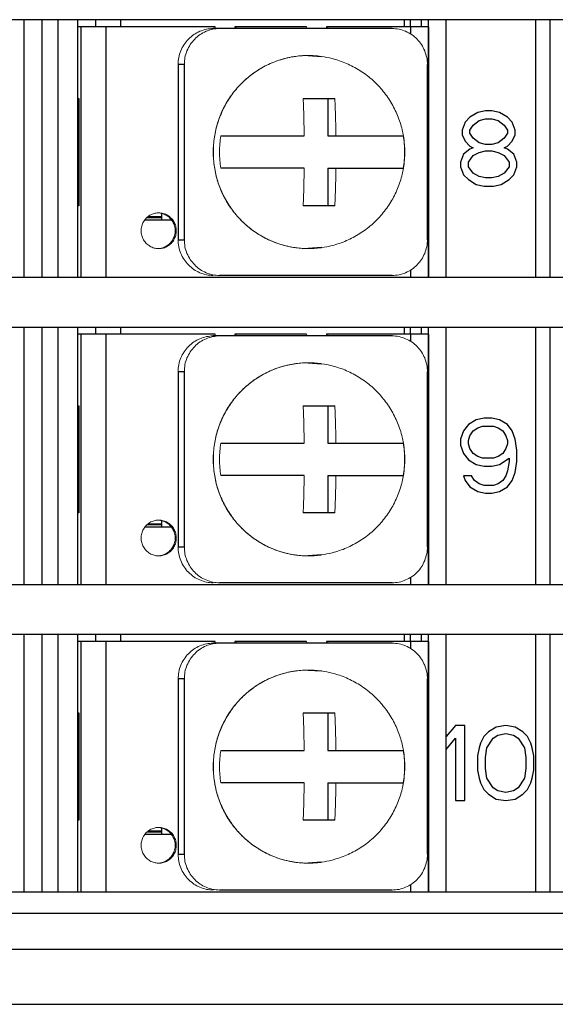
# Model space of a CAD drawing. Header units: inches. Extents: x 539.02 to 548.64, y 512.89 to 521.63.
# Tile 9 of 12: x 546.95 to 547.51, y 515.23 to 516.25. Entities that reach past the tile are written whole.
import ezdxf

# ---------------------------------------------------------------- set-up
doc = ezdxf.new("R2010")
doc.units = ezdxf.units.IN
doc.header["$LTSCALE"] = 8
doc.header["$MEASUREMENT"] = 0
doc.layers.add('02___PRT_ALL_AXES', color=7, linetype='Continuous')

msp = doc.modelspace()

# ---------------------------------------------------------------- linework, layer by layer
at = {"color": 7, "linetype": 'Continuous'}
for p, q in [((546.4265, 516.2464), (548.0744, 516.2464)), ((546.9596, 515.9812), (546.9596, 516.2464)), ((546.978, 515.9812), (546.978, 516.2464)), ((546.9945, 515.9812), (546.9945, 516.2464)), ((547.0148, 515.9812), (547.0148, 516.2464)), ((547.0148, 515.9812), (547.0148, 516.2464)), ((547.0332, 516.239), (547.0332, 516.2464)), ((547.0591, 516.239), (547.0591, 516.2464)), ((547.3512, 516.239), (547.3512, 516.2464)), ((547.3573, 516.239), (547.3573, 516.2464)), ((547.3683, 516.2464), (547.3683, 516.239)), ((547.3757, 515.9812), (547.3757, 516.2464)), ((547.3757, 516.239), (547.3757, 516.2464)), ((547.3941, 515.9812), (547.3941, 516.2464)), ((547.4861, 516.2464), (547.4861, 515.9812)), ((547.5009, 516.2464), (547.5009, 515.9812)), ((547.1561, 516.239), (547.0148, 516.239)), ((547.0178, 516.239), (547.0178, 515.9812)), ((547.0437, 516.239), (547.0437, 515.9812)), ((547.3384, 516.2372), (547.1543, 516.2372)), ((547.1779, 516.239), (547.1766, 516.239)), ((547.2504, 516.239), (547.1779, 516.239)), ((547.2722, 516.239), (547.2709, 516.239)), ((547.3757, 516.239), (547.2722, 516.239)), ((547.3574, 516.239), (547.3574, 516.2316)), ((547.3757, 516.239), (547.3757, 515.9812)), ((547.2521, 516.2095), (547.2657, 516.2085)), ((547.2657, 516.2085), (547.2657, 516.2085)), ((547.1181, 516.2003), (547.1181, 516.0199)), ((547.1245, 516.2003), (547.1181, 516.2003)), ((547.1245, 516.0199), (547.1245, 516.2003)), ((547.3747, 516.0199), (547.3747, 516.2003)), ((547.0148, 516.1654), (547.016, 516.1654)), ((547.016, 516.1654), (547.016, 516.0549)), ((547.2468, 516.1654), (547.2794, 516.1654)), ((547.2723, 516.1654), (547.2723, 516.1267)), ((547.0148, 516.1571), (547.016, 516.1571)), ((547.4185, 516.1459), (547.4136, 516.1409)), ((547.4265, 516.1508), (547.4185, 516.1459)), ((547.4346, 516.1525), (547.4265, 516.1508)), ((547.441, 516.1525), (547.4346, 516.1525)), ((547.4491, 516.1508), (547.441, 516.1525)), ((547.4571, 516.1459), (547.4491, 516.1508)), ((547.462, 516.1409), (547.4571, 516.1459)), ((547.4136, 516.1409), (547.4104, 516.1327)), ((547.4185, 516.1327), (547.4217, 516.1377)), ((547.4217, 516.1377), (547.4281, 516.1426)), ((547.4281, 516.1426), (547.4346, 516.1442)), ((547.4346, 516.1442), (547.441, 516.1442)), ((547.441, 516.1442), (547.4475, 516.1426)), ((547.4475, 516.1426), (547.4539, 516.1377)), ((547.4539, 516.1377), (547.4571, 516.1327)), ((547.4652, 516.1327), (547.462, 516.1409)), ((547.1621, 516.1267), (547.2478, 516.1267)), ((547.2723, 516.1267), (547.3498, 516.1267)), ((547.4104, 516.1327), (547.4104, 516.1278)), ((547.4104, 516.1278), (547.4136, 516.1212)), ((547.4185, 516.1294), (547.4185, 516.1327)), ((547.4217, 516.1245), (547.4185, 516.1294)), ((547.4571, 516.1294), (547.4539, 516.1245)), ((547.4571, 516.1327), (547.4571, 516.1294)), ((547.462, 516.1212), (547.4652, 516.1278)), ((547.4652, 516.1278), (547.4652, 516.1327)), ((547.4136, 516.1212), (547.4185, 516.1163)), ((547.4185, 516.1163), (547.4217, 516.1146)), ((547.4217, 516.1146), (547.4185, 516.113)), ((547.4281, 516.1196), (547.4217, 516.1245)), ((547.4346, 516.1179), (547.4281, 516.1196)), ((547.441, 516.1179), (547.4346, 516.1179)), ((547.4475, 516.1196), (547.441, 516.1179)), ((547.4539, 516.1245), (547.4475, 516.1196)), ((547.4539, 516.1146), (547.4571, 516.1163)), ((547.4571, 516.113), (547.4539, 516.1146)), ((547.4571, 516.1163), (547.462, 516.1212)), ((547.412, 516.108), (547.4088, 516.0998)), ((547.4185, 516.113), (547.412, 516.108)), ((547.4169, 516.0998), (547.4217, 516.1064)), ((547.4217, 516.1064), (547.4281, 516.1097)), ((547.4281, 516.1097), (547.4346, 516.1113)), ((547.4346, 516.1113), (547.441, 516.1113)), ((547.441, 516.1113), (547.4475, 516.1097)), ((547.4475, 516.1097), (547.4539, 516.1064)), ((547.4539, 516.1064), (547.4588, 516.0998)), ((547.4636, 516.108), (547.4571, 516.113)), ((547.4668, 516.0998), (547.4636, 516.108)), ((547.4088, 516.0998), (547.4088, 516.0949)), ((547.4088, 516.0949), (547.412, 516.0866)), ((547.4169, 516.0949), (547.4169, 516.0998)), ((547.4217, 516.0883), (547.4169, 516.0949)), ((547.4588, 516.0949), (547.4539, 516.0883)), ((547.4588, 516.0998), (547.4588, 516.0949)), ((547.4636, 516.0866), (547.4668, 516.0949)), ((547.4668, 516.0949), (547.4668, 516.0998)), ((547.2478, 516.0935), (547.1621, 516.0935)), ((547.2723, 516.0935), (547.3498, 516.0935)), ((547.2723, 516.0935), (547.2723, 516.0549)), ((547.412, 516.0866), (547.4169, 516.0817)), ((547.4281, 516.085), (547.4217, 516.0883)), ((547.4346, 516.0834), (547.4281, 516.085)), ((547.4475, 516.085), (547.441, 516.0834)), ((547.4539, 516.0883), (547.4475, 516.085)), ((547.4588, 516.0817), (547.4636, 516.0866)), ((547.4169, 516.0817), (547.4249, 516.0768)), ((547.4249, 516.0768), (547.433, 516.0751)), ((547.433, 516.0751), (547.4426, 516.0751)), ((547.441, 516.0834), (547.4346, 516.0834)), ((547.4426, 516.0751), (547.4507, 516.0768)), ((547.4507, 516.0768), (547.4588, 516.0817)), ((547.016, 516.065), (547.0148, 516.065)), ((547.016, 516.0549), (547.0148, 516.0549)), ((547.2794, 516.0549), (547.2468, 516.0549)), ((547.0875, 516.0438), (547.1013, 516.0438)), ((547.1013, 516.0401), (547.1013, 516.0469)), ((547.1111, 516.0401), (547.0838, 516.0401)), ((547.0863, 516.0429), (547.1013, 516.0429)), ((547.1181, 516.0199), (547.1245, 516.0199)), ((547.2657, 516.0117), (547.2521, 516.0107)), ((547.2657, 516.0117), (547.2657, 516.0117)), ((547.3384, 515.9831), (547.1607, 515.9831)), ((547.3574, 515.9886), (547.3574, 515.9812)), ((546.4265, 515.9812), (548.0744, 515.9812)), ((546.4265, 515.93), (548.0744, 515.93)), ((546.9596, 515.6649), (546.9596, 515.93)), ((546.978, 515.6649), (546.978, 515.93)), ((546.9945, 515.6649), (546.9945, 515.93)), ((547.0148, 515.6649), (547.0148, 515.93)), ((547.0148, 515.6649), (547.0148, 515.93)), ((547.1561, 515.9227), (547.0148, 515.9227)), ((547.0178, 515.9227), (547.0178, 515.6649)), ((547.0332, 515.9227), (547.0332, 515.93)), ((547.0437, 515.9227), (547.0437, 515.6649)), ((547.0591, 515.9227), (547.0591, 515.93)), ((547.1779, 515.9227), (547.1766, 515.9227)), ((547.2504, 515.9227), (547.1779, 515.9227)), ((547.2722, 515.9227), (547.2709, 515.9227)), ((547.3757, 515.9227), (547.2722, 515.9227)), ((547.3512, 515.9227), (547.3512, 515.93)), ((547.3573, 515.9227), (547.3573, 515.93)), ((547.3574, 515.9227), (547.3574, 515.9153)), ((547.3683, 515.93), (547.3683, 515.9227)), ((547.3757, 515.6649), (547.3757, 515.93)), ((547.3757, 515.9227), (547.3757, 515.93)), ((547.3757, 515.9227), (547.3757, 515.6649)), ((547.3941, 515.6649), (547.3941, 515.93)), ((547.4861, 515.93), (547.4861, 515.6649)), ((547.5009, 515.93), (547.5009, 515.6649)), ((547.3384, 515.9208), (547.1543, 515.9208)), ((547.2521, 515.8932), (547.2657, 515.8922)), ((547.2657, 515.8922), (547.2657, 515.8922)), ((547.1181, 515.884), (547.1181, 515.7036)), ((547.1245, 515.884), (547.1181, 515.884)), ((547.1245, 515.7036), (547.1245, 515.884)), ((547.3747, 515.7036), (547.3747, 515.884)), ((547.0148, 515.849), (547.016, 515.849)), ((547.016, 515.849), (547.016, 515.7386)), ((547.2468, 515.849), (547.2794, 515.849)), ((547.2723, 515.849), (547.2723, 515.8104)), ((547.0148, 515.8407), (547.016, 515.8407)), ((547.4249, 515.8345), (547.4169, 515.8296)), ((547.433, 515.8361), (547.4249, 515.8345)), ((547.441, 515.8361), (547.433, 515.8361)), ((547.4491, 515.8345), (547.441, 515.8361)), ((547.4571, 515.8296), (547.4491, 515.8345)), ((547.412, 515.823), (547.4088, 515.8147)), ((547.4169, 515.8296), (547.412, 515.823)), ((547.4185, 515.818), (547.4217, 515.823)), ((547.4217, 515.823), (547.4265, 515.8263)), ((547.4265, 515.8263), (547.4314, 515.8279)), ((547.4314, 515.8279), (547.4426, 515.8279)), ((547.4426, 515.8279), (547.4475, 515.8263)), ((547.4475, 515.8263), (547.4523, 515.823)), ((547.4523, 515.823), (547.4555, 515.818)), ((547.462, 515.823), (547.4571, 515.8296)), ((547.4652, 515.8147), (547.462, 515.823)), ((547.4088, 515.8147), (547.4088, 515.8082)), ((547.4169, 515.8131), (547.4185, 515.818)), ((547.4169, 515.8098), (547.4169, 515.8131)), ((547.4555, 515.818), (547.4571, 515.8131)), ((547.4571, 515.8131), (547.4571, 515.8098)), ((547.4668, 515.8032), (547.4652, 515.8147)), ((547.1621, 515.8104), (547.2478, 515.8104)), ((547.2723, 515.8104), (547.3498, 515.8104)), ((547.4088, 515.8082), (547.412, 515.7999)), ((547.4185, 515.8049), (547.4169, 515.8098)), ((547.4217, 515.7999), (547.4185, 515.8049)), ((547.4555, 515.8049), (547.4523, 515.7999)), ((547.4571, 515.8098), (547.4555, 515.8049)), ((547.4668, 515.7917), (547.4668, 515.8032)), ((547.412, 515.7999), (547.4169, 515.7934)), ((547.4169, 515.7934), (547.4249, 515.7884)), ((547.4265, 515.7966), (547.4217, 515.7999)), ((547.4314, 515.795), (547.4265, 515.7966)), ((547.4426, 515.795), (547.4314, 515.795)), ((547.4475, 515.7966), (547.4426, 515.795)), ((547.4523, 515.7999), (547.4475, 515.7966)), ((547.4491, 515.7884), (547.4588, 515.795)), ((547.4588, 515.7917), (547.4571, 515.7818)), ((547.4588, 515.795), (547.4588, 515.7917)), ((547.4652, 515.7802), (547.4668, 515.7917)), ((547.4249, 515.7884), (547.433, 515.7868)), ((547.433, 515.7868), (547.441, 515.7868)), ((547.441, 515.7868), (547.4491, 515.7884)), ((547.4571, 515.7818), (547.4555, 515.7769)), ((547.462, 515.772), (547.4652, 515.7802)), ((547.2478, 515.7772), (547.1621, 515.7772)), ((547.2723, 515.7772), (547.2723, 515.7386)), ((547.2723, 515.7772), (547.3498, 515.7772)), ((547.4201, 515.7769), (547.412, 515.7769)), ((547.412, 515.7769), (547.4136, 515.772)), ((547.4136, 515.772), (547.4185, 515.7654)), ((547.4233, 515.772), (547.4201, 515.7769)), ((547.4281, 515.7687), (547.4233, 515.772)), ((547.4523, 515.772), (547.4475, 515.7687)), ((547.4555, 515.7769), (547.4523, 515.772)), ((547.4571, 515.7654), (547.462, 515.772)), ((547.4185, 515.7654), (547.4265, 515.7605)), ((547.4265, 515.7605), (547.4346, 515.7588)), ((547.433, 515.767), (547.4281, 515.7687)), ((547.4426, 515.767), (547.433, 515.767)), ((547.441, 515.7588), (547.4491, 515.7605)), ((547.4475, 515.7687), (547.4426, 515.767)), ((547.4491, 515.7605), (547.4571, 515.7654)), ((547.4346, 515.7588), (547.441, 515.7588)), ((547.016, 515.7487), (547.0148, 515.7487)), ((547.016, 515.7386), (547.0148, 515.7386)), ((547.1013, 515.7238), (547.1013, 515.7306)), ((547.2794, 515.7386), (547.2468, 515.7386)), ((547.1111, 515.7238), (547.0838, 515.7238)), ((547.0863, 515.7266), (547.1013, 515.7266)), ((547.0875, 515.7275), (547.1013, 515.7275)), ((547.1181, 515.7036), (547.1245, 515.7036)), ((547.2657, 515.6954), (547.2521, 515.6944)), ((547.2657, 515.6954), (547.2657, 515.6954)), ((547.3574, 515.6723), (547.3574, 515.6649)), ((546.4265, 515.6649), (548.0744, 515.6649)), ((547.3384, 515.6667), (547.1607, 515.6667)), ((546.4265, 515.6137), (548.0744, 515.6137)), ((546.9596, 515.3486), (546.9596, 515.6137)), ((546.978, 515.3486), (546.978, 515.6137)), ((546.9945, 515.3486), (546.9945, 515.6137)), ((547.0148, 515.3486), (547.0148, 515.6137)), ((547.0148, 515.3486), (547.0148, 515.6137)), ((547.0332, 515.6064), (547.0332, 515.6137)), ((547.0591, 515.6064), (547.0591, 515.6137)), ((547.3512, 515.6064), (547.3512, 515.6137)), ((547.3573, 515.6064), (547.3573, 515.6137)), ((547.3683, 515.6137), (547.3683, 515.6064)), ((547.3757, 515.3486), (547.3757, 515.6137)), ((547.3757, 515.6064), (547.3757, 515.6137)), ((547.3941, 515.3486), (547.3941, 515.6137)), ((547.4861, 515.6137), (547.4861, 515.3486)), ((547.5009, 515.6137), (547.5009, 515.3486)), ((547.1561, 515.6064), (547.0148, 515.6064)), ((547.0178, 515.6064), (547.0178, 515.3486)), ((547.0437, 515.6064), (547.0437, 515.3486)), ((547.3384, 515.6045), (547.1543, 515.6045)), ((547.1779, 515.6064), (547.1766, 515.6064)), ((547.2504, 515.6064), (547.1779, 515.6064)), ((547.2722, 515.6064), (547.2709, 515.6064)), ((547.3757, 515.6064), (547.2722, 515.6064)), ((547.3574, 515.6064), (547.3574, 515.5989)), ((547.3757, 515.6064), (547.3757, 515.3486)), ((547.1181, 515.5677), (547.1181, 515.3872)), ((547.1245, 515.5677), (547.1181, 515.5677)), ((547.1245, 515.3872), (547.1245, 515.5677)), ((547.2521, 515.5768), (547.2657, 515.5759)), ((547.2657, 515.5759), (547.2657, 515.5759)), ((547.3747, 515.3872), (547.3747, 515.5677)), ((547.0148, 515.5327), (547.016, 515.5327)), ((547.016, 515.5327), (547.016, 515.4222)), ((547.2468, 515.5327), (547.2794, 515.5327)), ((547.2723, 515.5327), (547.2723, 515.494)), ((547.0148, 515.5244), (547.016, 515.5244)), ((547.4038, 515.5198), (547.3941, 515.5083)), ((547.4134, 515.5198), (547.4038, 515.5198)), ((547.4134, 515.4425), (547.4134, 515.5198)), ((547.4456, 515.5182), (547.4376, 515.5132)), ((547.4553, 515.5198), (547.4456, 515.5182)), ((547.465, 515.5182), (547.4553, 515.5198)), ((547.473, 515.5132), (547.465, 515.5182)), ((547.3941, 515.4951), (547.4038, 515.5067)), ((547.4038, 515.5067), (547.4038, 515.4425)), ((547.4327, 515.5083), (547.4295, 515.5017)), ((547.4376, 515.5132), (547.4327, 515.5083)), ((547.436, 515.4968), (547.4424, 515.5067)), ((547.4424, 515.5067), (547.4472, 515.5099)), ((547.4472, 515.5099), (547.4553, 515.5116)), ((547.4553, 515.5116), (547.4634, 515.5099)), ((547.4634, 515.5099), (547.4682, 515.5067)), ((547.4682, 515.5067), (547.4746, 515.4968)), ((547.4779, 515.5083), (547.473, 515.5132)), ((547.4811, 515.5017), (547.4779, 515.5083)), ((547.4279, 515.4968), (547.4263, 515.4886)), ((547.4295, 515.5017), (547.4279, 515.4968)), ((547.4344, 515.4869), (547.436, 515.4968)), ((547.4746, 515.4968), (547.4762, 515.4869)), ((547.4827, 515.4968), (547.4811, 515.5017)), ((547.4843, 515.4886), (547.4827, 515.4968)), ((547.1621, 515.494), (547.2478, 515.494)), ((547.2723, 515.494), (547.3498, 515.494)), ((547.4263, 515.4886), (547.4263, 515.4737)), ((547.4344, 515.4754), (547.4344, 515.4869)), ((547.4762, 515.4869), (547.4762, 515.4754)), ((547.4843, 515.4737), (547.4843, 515.4886)), ((547.4263, 515.4737), (547.4279, 515.4655)), ((547.436, 515.4655), (547.4344, 515.4754)), ((547.4762, 515.4754), (547.4746, 515.4655)), ((547.4827, 515.4655), (547.4843, 515.4737)), ((547.2478, 515.4609), (547.1621, 515.4609)), ((547.2723, 515.4609), (547.2723, 515.4222)), ((547.2723, 515.4609), (547.3498, 515.4609)), ((547.4279, 515.4655), (547.4295, 515.4606)), ((547.4295, 515.4606), (547.4327, 515.454)), ((547.4424, 515.4556), (547.436, 515.4655)), ((547.4746, 515.4655), (547.4682, 515.4556)), ((547.4779, 515.454), (547.4811, 515.4606)), ((547.4811, 515.4606), (547.4827, 515.4655)), ((547.4327, 515.454), (547.4376, 515.4491)), ((547.4376, 515.4491), (547.4456, 515.4441)), ((547.4472, 515.4524), (547.4424, 515.4556)), ((547.4553, 515.4507), (547.4472, 515.4524)), ((547.4634, 515.4524), (547.4553, 515.4507)), ((547.4682, 515.4556), (547.4634, 515.4524)), ((547.465, 515.4441), (547.473, 515.4491)), ((547.473, 515.4491), (547.4779, 515.454)), ((547.4038, 515.4425), (547.4134, 515.4425)), ((547.4456, 515.4441), (547.4553, 515.4425)), ((547.4553, 515.4425), (547.465, 515.4441)), ((547.016, 515.4324), (547.0148, 515.4324)), ((547.016, 515.4222), (547.0148, 515.4222)), ((547.2794, 515.4222), (547.2468, 515.4222)), ((547.1111, 515.4075), (547.0838, 515.4075)), ((547.0863, 515.4103), (547.1013, 515.4103)), ((547.0875, 515.4112), (547.1013, 515.4112)), ((547.1013, 515.4075), (547.1013, 515.4143)), ((547.1181, 515.3872), (547.1245, 515.3872)), ((547.2657, 515.379), (547.2521, 515.3781)), ((547.2657, 515.379), (547.2657, 515.379)), ((547.3574, 515.356), (547.3574, 515.3486)), ((546.4265, 515.3486), (548.0744, 515.3486)), ((547.3384, 515.3504), (547.1607, 515.3504)), ((546.4265, 515.3265), (548.0744, 515.3265)), ((546.4633, 515.2897), (548.0376, 515.2897)), ((546.4429, 515.2328), (548.0577, 515.2328))]:
    msp.add_line(p, q, dxfattribs=at)
at = {"color": 7, "linetype": 'Continuous', "lineweight": 0}
for points, start_tangent, end_tangent in [([(547.1181, 516.2003), (547.1188, 516.2075), (547.1208, 516.2144), (547.1242, 516.2208), (547.1287, 516.2264), (547.1342, 516.231), (547.1404, 516.2344), (547.1473, 516.2365), (547.1543, 516.2372)], (0, 1.003587), (1.003587, 0)), ([(547.1607, 516.2372), (547.1537, 516.2365), (547.1468, 516.2344), (547.1406, 516.231), (547.1351, 516.2264), (547.1306, 516.2208), (547.1272, 516.2144), (547.1251, 516.2075), (547.1245, 516.2003)], (-1.003587, 0), (0, -1.003587)), ([(547.1561, 516.239), (547.1563, 516.2371)], (0, -1.003587), (0.166276, -0.989717)), ([(547.1765, 516.2371), (547.1766, 516.239)], (0.166276, 0.989717), (0, 1.003587)), ([(547.1777, 516.2371), (547.1779, 516.239)], (0.166276, 0.989717), (0, 1.003587)), ([(547.2504, 516.239), (547.2506, 516.2371)], (0, -1.003587), (0.166276, -0.989717)), ([(547.2708, 516.2371), (547.2709, 516.239)], (0.166276, 0.989717), (0, 1.003587)), ([(547.272, 516.2371), (547.2722, 516.239)], (0.166276, 0.989717), (0, 1.003587)), ([(547.3747, 516.2003), (547.374, 516.2075), (547.3719, 516.2144), (547.3686, 516.2208), (547.3641, 516.2264), (547.3585, 516.231), (547.3523, 516.2344), (547.3455, 516.2365), (547.3384, 516.2372)], (0, 1.003587), (-1.003587, 0)), ([(547.2521, 516.0107), (547.2368, 516.012), (547.2219, 516.0156), (547.2077, 516.0216), (547.1946, 516.0297), (547.1829, 516.0398), (547.1729, 516.0517), (547.1649, 516.065), (547.159, 516.0794), (547.1554, 516.0946), (547.1542, 516.1101), (547.1554, 516.1257), (547.159, 516.1408), (547.1649, 516.1553), (547.1729, 516.1685), (547.1829, 516.1804), (547.1946, 516.1905), (547.2077, 516.1987), (547.2219, 516.2046), (547.2368, 516.2083), (547.2521, 516.2095)], (-1.003587, 0), (1.003587, 0)), ([(547.2521, 516.2095), (547.246, 516.2093), (547.2393, 516.2086), (547.2321, 516.2074), (547.2242, 516.2053), (547.2155, 516.2023), (547.2063, 516.1979), (547.1965, 516.1918), (547.1864, 516.1837), (547.1767, 516.1735), (547.1682, 516.1613), (547.1615, 516.1475), (547.1569, 516.1329), (547.1546, 516.1178), (547.1546, 516.1026), (547.1568, 516.0875), (547.1614, 516.0728), (547.1682, 516.0591), (547.1767, 516.0469), (547.1863, 516.0366), (547.1964, 516.0284), (547.2062, 516.0224), (547.2155, 516.018), (547.2241, 516.0149), (547.232, 516.0129), (547.2393, 516.0116), (547.2459, 516.0109), (547.2521, 516.0107)], (-1.003587, -0.000511), (1.003587, -0.000511)), ([(547.2657, 516.2085), (547.265, 516.2086), (547.2583, 516.2093), (547.2521, 516.2095)], (-0.993658, 0.140825), (-1.003587, 0)), ([(547.2521, 516.2095), (547.2521, 516.2095)], (-1.003587, 0), (-1.003587, -0.000511)), ([(547.2478, 516.1267), (547.2478, 516.1301), (547.2477, 516.1335), (547.2477, 516.1368), (547.2476, 516.1402), (547.2476, 516.1435), (547.2475, 516.1469), (547.2474, 516.1501), (547.2473, 516.1535), (547.2471, 516.1571), (547.247, 516.161), (547.2468, 516.1654)], (-0.009377, 1.003544), (-0.054404, 1.002112)), ([(547.2794, 516.1654), (547.2796, 516.1609), (547.2798, 516.157), (547.2799, 516.1533), (547.28, 516.1499), (547.2801, 516.1466), (547.2802, 516.1433), (547.2803, 516.1401), (547.2803, 516.1368), (547.2804, 516.1335), (547.2804, 516.1301), (547.2805, 516.1267)], (0.054404, -1.002112), (0.009377, -1.003544)), ([(547.1621, 516.0935), (547.1611, 516.1015), (547.1607, 516.1101), (547.1611, 516.1188), (547.1621, 516.1267)], (-0.169349, 0.989196), (0.169349, 0.989196)), ([(547.3498, 516.1267), (547.3509, 516.1188), (547.3513, 516.1102), (547.3509, 516.1016), (547.3498, 516.0935)], (0.169349, -0.989196), (-0.169349, -0.989196)), ([(547.2468, 516.0549), (547.247, 516.0593), (547.2471, 516.0633), (547.2473, 516.0669), (547.2474, 516.0703), (547.2475, 516.0736), (547.2476, 516.0769), (547.2476, 516.0802), (547.2477, 516.0835), (547.2477, 516.0868), (547.2478, 516.0901), (547.2478, 516.0935)], (0.054404, 1.002112), (0.009377, 1.003544)), ([(547.2805, 516.0935), (547.2804, 516.0901), (547.2804, 516.0867), (547.2803, 516.0834), (547.2803, 516.08), (547.2802, 516.0767), (547.2801, 516.0734), (547.28, 516.0701), (547.2799, 516.0667), (547.2798, 516.0632), (547.2796, 516.0592), (547.2794, 516.0549)], (-0.009377, -1.003544), (-0.054404, -1.002112)), ([(547.1543, 515.9831), (547.1473, 515.9838), (547.1404, 515.9859), (547.1342, 515.9893), (547.1287, 515.9939), (547.1242, 515.9995), (547.1208, 516.0058), (547.1188, 516.0127), (547.1181, 516.0199)], (-1.003587, 0), (0, 1.003587)), ([(547.1245, 516.0199), (547.1251, 516.0127), (547.1272, 516.0058), (547.1306, 515.9995), (547.1351, 515.9939), (547.1406, 515.9893), (547.1468, 515.9859), (547.1537, 515.9838), (547.1607, 515.9831)], (0, -1.003587), (1.003587, 0)), ([(547.3384, 515.9831), (547.3455, 515.9838), (547.3523, 515.9859), (547.3585, 515.9893), (547.3641, 515.9939), (547.3686, 515.9995), (547.3719, 516.0058), (547.374, 516.0127), (547.3747, 516.0199)], (1.003587, 0), (0, 1.003587)), ([(547.2521, 516.0107), (547.2583, 516.0109), (547.265, 516.0116), (547.2657, 516.0117)], (1.003587, 0), (0.993658, 0.140825)), ([(547.2521, 516.0107), (547.2521, 516.0107)], (1.003587, -0.000511), (1.003587, 0)), ([(547.1561, 515.9227), (547.1563, 515.9208)], (0, -1.003587), (0.166276, -0.989717)), ([(547.1765, 515.9208), (547.1766, 515.9227)], (0.166276, 0.989717), (0, 1.003587)), ([(547.1777, 515.9208), (547.1779, 515.9227)], (0.166276, 0.989717), (0, 1.003587)), ([(547.2504, 515.9227), (547.2506, 515.9208)], (0, -1.003587), (0.166276, -0.989717)), ([(547.2708, 515.9208), (547.2709, 515.9227)], (0.166276, 0.989717), (0, 1.003587)), ([(547.272, 515.9208), (547.2722, 515.9227)], (0.166276, 0.989717), (0, 1.003587)), ([(547.1181, 515.884), (547.1188, 515.8912), (547.1208, 515.8981), (547.1242, 515.9044), (547.1287, 515.91), (547.1342, 515.9146), (547.1404, 515.918), (547.1473, 515.9201), (547.1543, 515.9208)], (0, 1.003587), (1.003587, 0)), ([(547.1607, 515.9208), (547.1537, 515.9201), (547.1468, 515.918), (547.1406, 515.9146), (547.1351, 515.91), (547.1306, 515.9044), (547.1272, 515.8981), (547.1251, 515.8912), (547.1245, 515.884)], (-1.003587, 0), (0, -1.003587)), ([(547.3747, 515.884), (547.374, 515.8912), (547.3719, 515.8981), (547.3686, 515.9044), (547.3641, 515.91), (547.3585, 515.9146), (547.3523, 515.918), (547.3455, 515.9201), (547.3384, 515.9208)], (0, 1.003587), (-1.003587, 0)), ([(547.2521, 515.8932), (547.246, 515.893), (547.2393, 515.8923), (547.2321, 515.8911), (547.2242, 515.889), (547.2155, 515.886), (547.2063, 515.8816), (547.1965, 515.8755), (547.1864, 515.8674), (547.1767, 515.8571), (547.1682, 515.8449), (547.1615, 515.8312), (547.1569, 515.8166), (547.1546, 515.8015), (547.1546, 515.7862), (547.1568, 515.7712), (547.1614, 515.7565), (547.1682, 515.7428), (547.1767, 515.7305), (547.1863, 515.7203), (547.1964, 515.7121), (547.2062, 515.706), (547.2155, 515.7016), (547.2241, 515.6986), (547.232, 515.6965), (547.2393, 515.6953), (547.2459, 515.6946), (547.2521, 515.6944)], (-1.003587, -0.000511), (1.003587, -0.000511)), ([(547.2521, 515.6944), (547.2368, 515.6956), (547.2219, 515.6993), (547.2077, 515.7052), (547.1946, 515.7134), (547.1829, 515.7235), (547.1729, 515.7354), (547.1649, 515.7487), (547.159, 515.7631), (547.1554, 515.7782), (547.1542, 515.7938), (547.1554, 515.8094), (547.159, 515.8245), (547.1649, 515.8389), (547.1729, 515.8522), (547.1829, 515.8641), (547.1946, 515.8742), (547.2077, 515.8823), (547.2219, 515.8883), (547.2368, 515.8919), (547.2521, 515.8932)], (-1.003587, 0), (1.003587, 0)), ([(547.2521, 515.8932), (547.2521, 515.8932)], (-1.003587, 0), (-1.003587, -0.000511)), ([(547.2657, 515.8922), (547.265, 515.8923), (547.2583, 515.893), (547.2521, 515.8932)], (-0.993658, 0.140825), (-1.003587, 0)), ([(547.2478, 515.8104), (547.2478, 515.8138), (547.2477, 515.8172), (547.2477, 515.8205), (547.2476, 515.8239), (547.2476, 515.8272), (547.2475, 515.8305), (547.2474, 515.8338), (547.2473, 515.8372), (547.2471, 515.8408), (547.247, 515.8447), (547.2468, 515.849)], (-0.009377, 1.003544), (-0.054404, 1.002112)), ([(547.2794, 515.849), (547.2796, 515.8446), (547.2798, 515.8406), (547.2799, 515.837), (547.28, 515.8336), (547.2801, 515.8303), (547.2802, 515.827), (547.2803, 515.8237), (547.2803, 515.8204), (547.2804, 515.8171), (547.2804, 515.8138), (547.2805, 515.8104)], (0.054404, -1.002112), (0.009377, -1.003544)), ([(547.1621, 515.7772), (547.1611, 515.7852), (547.1607, 515.7938), (547.1611, 515.8024), (547.1621, 515.8104)], (-0.169349, 0.989196), (0.169349, 0.989196)), ([(547.3498, 515.8104), (547.3509, 515.8025), (547.3513, 515.7939), (547.3509, 515.7852), (547.3498, 515.7772)], (0.169349, -0.989196), (-0.169349, -0.989196)), ([(547.2468, 515.7386), (547.247, 515.743), (547.2471, 515.7469), (547.2473, 515.7506), (547.2474, 515.754), (547.2475, 515.7573), (547.2476, 515.7606), (547.2476, 515.7638), (547.2477, 515.7671), (547.2477, 515.7704), (547.2478, 515.7738), (547.2478, 515.7772)], (0.054404, 1.002112), (0.009377, 1.003544)), ([(547.2805, 515.7772), (547.2804, 515.7738), (547.2804, 515.7704), (547.2803, 515.7671), (547.2803, 515.7637), (547.2802, 515.7604), (547.2801, 515.757), (547.28, 515.7538), (547.2799, 515.7504), (547.2798, 515.7468), (547.2796, 515.7429), (547.2794, 515.7386)], (-0.009377, -1.003544), (-0.054404, -1.002112)), ([(547.1543, 515.6667), (547.1473, 515.6674), (547.1404, 515.6696), (547.1342, 515.6729), (547.1287, 515.6775), (547.1242, 515.6831), (547.1208, 515.6895), (547.1188, 515.6964), (547.1181, 515.7036)], (-1.003587, 0), (0, 1.003587)), ([(547.1245, 515.7036), (547.1251, 515.6964), (547.1272, 515.6895), (547.1306, 515.6831), (547.1351, 515.6775), (547.1406, 515.6729), (547.1468, 515.6696), (547.1537, 515.6674), (547.1607, 515.6667)], (0, -1.003587), (1.003587, 0)), ([(547.3384, 515.6667), (547.3455, 515.6674), (547.3523, 515.6696), (547.3585, 515.6729), (547.3641, 515.6775), (547.3686, 515.6831), (547.3719, 515.6895), (547.374, 515.6964), (547.3747, 515.7036)], (1.003587, 0), (0, 1.003587)), ([(547.2521, 515.6944), (547.2583, 515.6946), (547.265, 515.6953), (547.2657, 515.6954)], (1.003587, 0), (0.993658, 0.140825)), ([(547.2521, 515.6944), (547.2521, 515.6944)], (1.003587, -0.000511), (1.003587, 0)), ([(547.1181, 515.5677), (547.1188, 515.5748), (547.1208, 515.5818), (547.1242, 515.5881), (547.1287, 515.5937), (547.1342, 515.5983), (547.1404, 515.6017), (547.1473, 515.6038), (547.1543, 515.6045)], (0, 1.003587), (1.003587, 0)), ([(547.1607, 515.6045), (547.1537, 515.6038), (547.1468, 515.6017), (547.1406, 515.5983), (547.1351, 515.5937), (547.1306, 515.5881), (547.1272, 515.5818), (547.1251, 515.5748), (547.1245, 515.5677)], (-1.003587, 0), (0, -1.003587)), ([(547.1561, 515.6064), (547.1563, 515.6045)], (0, -1.003587), (0.166276, -0.989717)), ([(547.1765, 515.6045), (547.1766, 515.6064)], (0.166276, 0.989717), (0, 1.003587)), ([(547.1777, 515.6045), (547.1779, 515.6064)], (0.166276, 0.989717), (0, 1.003587)), ([(547.2504, 515.6064), (547.2506, 515.6045)], (0, -1.003587), (0.166276, -0.989717)), ([(547.2708, 515.6045), (547.2709, 515.6064)], (0.166276, 0.989717), (0, 1.003587)), ([(547.272, 515.6045), (547.2722, 515.6064)], (0.166276, 0.989717), (0, 1.003587)), ([(547.3747, 515.5677), (547.374, 515.5748), (547.3719, 515.5818), (547.3686, 515.5881), (547.3641, 515.5937), (547.3585, 515.5983), (547.3523, 515.6017), (547.3455, 515.6038), (547.3384, 515.6045)], (0, 1.003587), (-1.003587, 0)), ([(547.2521, 515.3781), (547.2368, 515.3793), (547.2219, 515.3829), (547.2077, 515.3889), (547.1946, 515.3971), (547.1829, 515.4072), (547.1729, 515.419), (547.1649, 515.4323), (547.159, 515.4468), (547.1554, 515.4619), (547.1542, 515.4775), (547.1554, 515.493), (547.159, 515.5082), (547.1649, 515.5226), (547.1729, 515.5359), (547.1829, 515.5478), (547.1946, 515.5579), (547.2077, 515.566), (547.2219, 515.572), (547.2368, 515.5756), (547.2521, 515.5768)], (-1.003587, 0), (1.003587, 0)), ([(547.2521, 515.5768), (547.246, 515.5766), (547.2393, 515.576), (547.2321, 515.5747), (547.2242, 515.5727), (547.2155, 515.5696), (547.2063, 515.5653), (547.1965, 515.5592), (547.1864, 515.5511), (547.1767, 515.5408), (547.1682, 515.5286), (547.1615, 515.5149), (547.1569, 515.5002), (547.1546, 515.4852), (547.1546, 515.4699), (547.1568, 515.4548), (547.1614, 515.4402), (547.1682, 515.4264), (547.1767, 515.4142), (547.1863, 515.4039), (547.1964, 515.3958), (547.2062, 515.3897), (547.2155, 515.3853), (547.2241, 515.3822), (547.232, 515.3802), (547.2393, 515.3789), (547.2459, 515.3783), (547.2521, 515.3781)], (-1.003587, -0.000511), (1.003587, -0.000511)), ([(547.2657, 515.5759), (547.265, 515.576), (547.2583, 515.5766), (547.2521, 515.5768)], (-0.993658, 0.140825), (-1.003587, 0)), ([(547.2521, 515.5768), (547.2521, 515.5768)], (-1.003587, 0), (-1.003587, -0.000511)), ([(547.2478, 515.494), (547.2478, 515.4975), (547.2477, 515.5009), (547.2477, 515.5042), (547.2476, 515.5075), (547.2476, 515.5109), (547.2475, 515.5142), (547.2474, 515.5175), (547.2473, 515.5209), (547.2471, 515.5244), (547.247, 515.5283), (547.2468, 515.5327)], (-0.009377, 1.003544), (-0.054404, 1.002112)), ([(547.2794, 515.5327), (547.2796, 515.5283), (547.2798, 515.5243), (547.2799, 515.5207), (547.28, 515.5173), (547.2801, 515.514), (547.2802, 515.5107), (547.2803, 515.5074), (547.2803, 515.5041), (547.2804, 515.5008), (547.2804, 515.4975), (547.2805, 515.494)], (0.054404, -1.002112), (0.009377, -1.003544)), ([(547.1621, 515.4609), (547.1611, 515.4689), (547.1607, 515.4775), (547.1611, 515.4861), (547.1621, 515.494)], (-0.169349, 0.989196), (0.169349, 0.989196)), ([(547.3498, 515.494), (547.3509, 515.4862), (547.3513, 515.4776), (547.3509, 515.4689), (547.3498, 515.4609)], (0.169349, -0.989196), (-0.169349, -0.989196)), ([(547.2468, 515.4222), (547.247, 515.4266), (547.2471, 515.4306), (547.2473, 515.4343), (547.2474, 515.4377), (547.2475, 515.4409), (547.2476, 515.4442), (547.2476, 515.4475), (547.2477, 515.4508), (547.2477, 515.4541), (547.2478, 515.4575), (547.2478, 515.4609)], (0.054404, 1.002112), (0.009377, 1.003544)), ([(547.2805, 515.4609), (547.2804, 515.4575), (547.2804, 515.4541), (547.2803, 515.4507), (547.2803, 515.4474), (547.2802, 515.444), (547.2801, 515.4407), (547.28, 515.4374), (547.2799, 515.4341), (547.2798, 515.4305), (547.2796, 515.4266), (547.2794, 515.4222)], (-0.009377, -1.003544), (-0.054404, -1.002112)), ([(547.1543, 515.3504), (547.1473, 515.3511), (547.1404, 515.3532), (547.1342, 515.3566), (547.1287, 515.3612), (547.1242, 515.3668), (547.1208, 515.3731), (547.1188, 515.3801), (547.1181, 515.3872)], (-1.003587, 0), (0, 1.003587)), ([(547.1245, 515.3872), (547.1251, 515.3801), (547.1272, 515.3731), (547.1306, 515.3668), (547.1351, 515.3612), (547.1406, 515.3566), (547.1468, 515.3532), (547.1537, 515.3511), (547.1607, 515.3504)], (0, -1.003587), (1.003587, 0)), ([(547.3384, 515.3504), (547.3455, 515.3511), (547.3523, 515.3532), (547.3585, 515.3566), (547.3641, 515.3612), (547.3686, 515.3668), (547.3719, 515.3731), (547.374, 515.3801), (547.3747, 515.3872)], (1.003587, 0), (0, 1.003587)), ([(547.2521, 515.3781), (547.2583, 515.3783), (547.265, 515.3789), (547.2657, 515.379)], (1.003587, 0), (0.993658, 0.140825)), ([(547.2521, 515.3781), (547.2521, 515.3781)], (1.003587, -0.000511), (1.003587, 0))]:
    msp.add_spline(points, degree=3, dxfattribs=dict(at, start_tangent=start_tangent, end_tangent=end_tangent))
at = {"layer": '02___PRT_ALL_AXES', "color": 7, "linetype": 'Continuous'}
for p, q in [((547.1162, 516.0291), (547.115, 516.0291)), ((547.1162, 515.7128), (547.115, 515.7128)), ((547.1162, 515.3965), (547.115, 515.3965))]:
    msp.add_line(p, q, dxfattribs=at)
at = {"layer": '02___PRT_ALL_AXES', "color": 7, "linetype": 'Continuous', "lineweight": 0}
for points, start_tangent, end_tangent in [([(547.35, 516.1267), (547.3487, 516.133), (547.344, 516.1477), (547.3371, 516.1615), (547.3281, 516.174), (547.3174, 516.185), (547.305, 516.1941), (547.2914, 516.2013), (547.2768, 516.2063), (547.2657, 516.2085)], (-0.16777, 0.989465), (-0.993645, 0.140919)), ([(547.35, 516.0935), (547.3511, 516.1024), (547.3511, 516.1178), (547.35, 516.1267)], (0.16777, 0.989465), (-0.16777, 0.989465)), ([(547.2657, 516.0117), (547.2768, 516.0139), (547.2914, 516.0189), (547.305, 516.0261), (547.3174, 516.0353), (547.3281, 516.0463), (547.3371, 516.0588), (547.344, 516.0725), (547.3487, 516.0872), (547.35, 516.0935)], (0.993645, 0.140919), (0.16777, 0.989465)), ([(547.0975, 516.0475), (547.0934, 516.0469), (547.0891, 516.045), (547.0853, 516.0421), (547.0837, 516.0402)], (-1.002933, -0.036236), (-0.60134, -0.803479)), ([(547.0981, 516.0475), (547.0975, 516.0475)], (-1.003587, 0), (-1.002933, -0.036236)), ([(547.1113, 516.0402), (547.1097, 516.0421), (547.1059, 516.045), (547.1015, 516.0469), (547.0981, 516.0475)], (-0.60134, 0.803479), (-1.001054, 0.071261)), ([(547.1126, 516.0402), (547.1109, 516.0421), (547.1072, 516.045), (547.1028, 516.0469), (547.0981, 516.0475)], (-0.60134, 0.803479), (-1.003587, 0)), ([(547.0837, 516.0402), (547.0824, 516.0383), (547.0806, 516.0339), (547.08, 516.0291)], (-0.60134, -0.803479), (0, -1.003587)), ([(547.115, 516.0291), (547.1144, 516.0339), (547.1125, 516.0383), (547.1113, 516.0402)], (0, 1.003587), (-0.60134, 0.803479)), ([(547.1162, 516.0291), (547.1156, 516.0339), (547.1138, 516.0383), (547.1126, 516.0402)], (0, 1.003587), (-0.60134, 0.803479)), ([(547.08, 516.0291), (547.0806, 516.0243), (547.0824, 516.0199), (547.0853, 516.0161), (547.0891, 516.0132), (547.0934, 516.0113), (547.0975, 516.0107)], (0, -1.003587), (1.002933, -0.036236)), ([(547.0981, 516.0107), (547.1015, 516.0113), (547.1059, 516.0132), (547.1097, 516.0161), (547.1125, 516.0199), (547.1144, 516.0243), (547.115, 516.0291)], (1.001054, 0.071261), (0, 1.003587)), ([(547.0981, 516.0107), (547.1028, 516.0113), (547.1072, 516.0132), (547.1109, 516.0161), (547.1138, 516.0199), (547.1156, 516.0243), (547.1162, 516.0291)], (1.003587, 0), (0, 1.003587)), ([(547.0975, 516.0107), (547.0981, 516.0107)], (1.002933, -0.036236), (1.003587, 0)), ([(547.35, 515.8104), (547.3487, 515.8167), (547.344, 515.8314), (547.3371, 515.8451), (547.3281, 515.8576), (547.3174, 515.8686), (547.305, 515.8778), (547.2914, 515.885), (547.2768, 515.89), (547.2657, 515.8922)], (-0.16777, 0.989465), (-0.993645, 0.140919)), ([(547.35, 515.7772), (547.3511, 515.7861), (547.3511, 515.8015), (547.35, 515.8104)], (0.16777, 0.989465), (-0.16777, 0.989465)), ([(547.2657, 515.6954), (547.2768, 515.6976), (547.2914, 515.7026), (547.305, 515.7098), (547.3174, 515.7189), (547.3281, 515.7299), (547.3371, 515.7424), (547.344, 515.7562), (547.3487, 515.7709), (547.35, 515.7772)], (0.993645, 0.140919), (0.16777, 0.989465)), ([(547.0975, 515.7312), (547.0934, 515.7306), (547.0891, 515.7287), (547.0853, 515.7258), (547.0837, 515.7239)], (-1.002933, -0.036236), (-0.60134, -0.803479)), ([(547.0981, 515.7312), (547.0975, 515.7312)], (-1.003587, 0), (-1.002933, -0.036236)), ([(547.1126, 515.7239), (547.1109, 515.7258), (547.1072, 515.7287), (547.1028, 515.7306), (547.0981, 515.7312)], (-0.60134, 0.803479), (-1.003587, 0)), ([(547.1113, 515.7239), (547.1097, 515.7258), (547.1059, 515.7287), (547.1015, 515.7306), (547.0981, 515.7311)], (-0.60134, 0.803479), (-1.001054, 0.071261)), ([(547.0837, 515.7239), (547.0824, 515.722), (547.0806, 515.7175), (547.08, 515.7128)], (-0.60134, -0.803479), (0, -1.003587)), ([(547.115, 515.7128), (547.1144, 515.7175), (547.1125, 515.722), (547.1113, 515.7239)], (0, 1.003587), (-0.60134, 0.803479)), ([(547.1162, 515.7128), (547.1156, 515.7175), (547.1138, 515.722), (547.1126, 515.7239)], (0, 1.003587), (-0.60134, 0.803479)), ([(547.08, 515.7128), (547.0806, 515.708), (547.0824, 515.7036), (547.0853, 515.6998), (547.0891, 515.6968), (547.0934, 515.695), (547.0975, 515.6944)], (0, -1.003587), (1.002933, -0.036236)), ([(547.0981, 515.6944), (547.1028, 515.695), (547.1072, 515.6968), (547.1109, 515.6998), (547.1138, 515.7036), (547.1156, 515.708), (547.1162, 515.7128)], (1.003587, 0), (0, 1.003587)), ([(547.0981, 515.6944), (547.1015, 515.695), (547.1059, 515.6968), (547.1097, 515.6998), (547.1125, 515.7036), (547.1144, 515.708), (547.115, 515.7128)], (1.001054, 0.071261), (0, 1.003587)), ([(547.0975, 515.6944), (547.0981, 515.6944)], (1.002933, -0.036236), (1.003587, 0)), ([(547.35, 515.4941), (547.3487, 515.5004), (547.344, 515.5151), (547.3371, 515.5288), (547.3281, 515.5413), (547.3174, 515.5523), (547.305, 515.5615), (547.2914, 515.5687), (547.2768, 515.5737), (547.2657, 515.5759)], (-0.16777, 0.989465), (-0.993645, 0.140919)), ([(547.35, 515.4609), (547.3511, 515.4698), (547.3511, 515.4852), (547.35, 515.4941)], (0.16777, 0.989465), (-0.16777, 0.989465)), ([(547.2657, 515.379), (547.2768, 515.3813), (547.2914, 515.3863), (547.305, 515.3934), (547.3174, 515.4026), (547.3281, 515.4136), (547.3371, 515.4261), (547.344, 515.4399), (547.3487, 515.4545), (547.35, 515.4609)], (0.993645, 0.140919), (0.16777, 0.989465)), ([(547.0837, 515.4076), (547.0824, 515.4057), (547.0806, 515.4012), (547.08, 515.3965)], (-0.60134, -0.803479), (0, -1.003587)), ([(547.0975, 515.4149), (547.0934, 515.4142), (547.0891, 515.4124), (547.0853, 515.4095), (547.0837, 515.4076)], (-1.002933, -0.036236), (-0.60134, -0.803479)), ([(547.0981, 515.4149), (547.0975, 515.4149)], (-1.003587, 0), (-1.002933, -0.036236)), ([(547.1126, 515.4076), (547.1109, 515.4095), (547.1072, 515.4124), (547.1028, 515.4142), (547.0981, 515.4149)], (-0.60134, 0.803479), (-1.003587, 0)), ([(547.1113, 515.4076), (547.1097, 515.4095), (547.1059, 515.4124), (547.1015, 515.4142), (547.0981, 515.4148)], (-0.60134, 0.803479), (-1.001054, 0.071261)), ([(547.115, 515.3965), (547.1144, 515.4012), (547.1125, 515.4057), (547.1113, 515.4076)], (0, 1.003587), (-0.60134, 0.803479)), ([(547.1162, 515.3965), (547.1156, 515.4012), (547.1138, 515.4057), (547.1126, 515.4076)], (0, 1.003587), (-0.60134, 0.803479)), ([(547.08, 515.3965), (547.0806, 515.3917), (547.0824, 515.3872), (547.0853, 515.3834), (547.0891, 515.3805), (547.0934, 515.3787), (547.0975, 515.3781)], (0, -1.003587), (1.002933, -0.036236)), ([(547.0981, 515.3781), (547.1015, 515.3787), (547.1059, 515.3805), (547.1097, 515.3834), (547.1125, 515.3872), (547.1144, 515.3917), (547.115, 515.3965)], (1.001054, 0.071261), (0, 1.003587)), ([(547.0981, 515.378), (547.1028, 515.3787), (547.1072, 515.3805), (547.1109, 515.3834), (547.1138, 515.3872), (547.1156, 515.3917), (547.1162, 515.3965)], (1.003587, 0), (0, 1.003587)), ([(547.0975, 515.3781), (547.0981, 515.378)], (1.002933, -0.036236), (1.003587, 0))]:
    msp.add_spline(points, degree=3, dxfattribs=dict(at, start_tangent=start_tangent, end_tangent=end_tangent))

doc.saveas('drawing.dxf')
